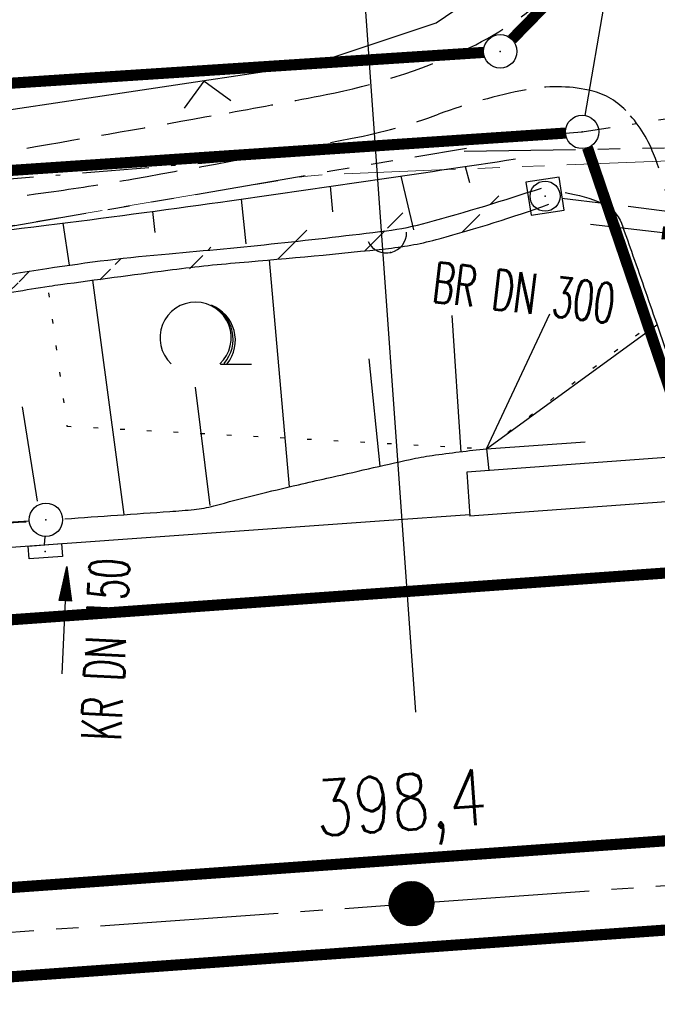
# Model space of a CAD drawing. Extents: x 0 to 1135, y 0 to 420.
# Tile 70 of 116: x 761 to 789, y 216 to 260. Entities that reach past the tile are written whole.
import ezdxf
from ezdxf.enums import TextEntityAlignment as Align

# ---------------------------------------------------------------- set-up
doc = ezdxf.new("R2010")
doc.units = 0
doc.header["$LTSCALE"] = 2
doc.header["$MEASUREMENT"] = 0
for name, pattern in [('ACHSE', [5.5, 4, -0.5, 0.5, -0.5]), ('AUSGEZOGEN', [0]), ('BAB-FM2', [2.6, 1.5, -0.5, 0.1, -0.5]), ('GESTRICH-X2', [1.5, 1, -0.5]), ('PHANTOMX2', [5, 2.5, -0.5, 0.5, -0.5, 0.5, -0.5]), ('PUNKTX2_STR', [0.6, 0.1, -0.5])]:
    doc.linetypes.add(name, pattern=pattern)
doc.layers.get('0').update_dxf_attribs({"color": 8, "linetype": 'AUSGEZOGEN'})
for name, color, linetype in [('ACHSETOP', 250, 'ACHSE'), ('BAB_FM', 8, 'BAB-FM2'), ('BAUWOTOP', 250, 'AUSGEZOGEN'), ('BOESCHG', 8, 'AUSGEZOGEN'), ('DURCHL', 200, 'GESTRICH-X2'), ('FBRTOP', 8, 'AUSGEZOGEN'), ('GRENZL', 8, 'AUSGEZOGEN'), ('GRENZL-BAB', 7, 'AUSGEZOGEN'), ('GRENZP-BAB', 7, 'AUSGEZOGEN'), ('HEKT_B', 250, 'CONTINUOUS'), ('KANAL', 200, 'GESTRICH-X2'), ('Lichtwellenleiter COLT', 8, 'PHANTOMX2'), ('Lichtwellenleiter GLH', 8, 'PHANTOMX2'), ('NUTZUNG', 8, 'PUNKTX2_STR'), ('NZ', 8, 'AUSGEZOGEN'), ('PFEIL', 200, 'CONTINUOUS'), ('Rinne', 200, 'CONTINUOUS'), ('SCHSYMBOL', 200, 'AUSGEZOGEN'), ('TEXTO', 200, 'CONTINUOUS'), ('WALD', 8, 'AUSGEZOGEN'), ('WEG', 8, 'GESTRICH-X2'), ('ZAUN', 8, 'AUSGEZOGEN')]:
    doc.layers.add(name, color=color, linetype=linetype)
doc.styles.add('ROMANS', font='romans.shx', dxfattribs={"width": 0.8})

# ---------------------------------------------------------------- blocks, each defined once
blk = doc.blocks.new('*X17')
at = {"color": 0}
for p, q in [((212.2338378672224, 257.3935923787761), (213.2417524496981, 258.4015069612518)), ((212.2358318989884, 257.4662970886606), (213.1690477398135, 258.3995129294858)), ((212.2367523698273, 257.3257962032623), (213.3095486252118, 258.3985924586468)), ((212.2437289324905, 257.2620620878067), (213.3732827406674, 258.3916158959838)), ((212.2440325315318, 257.5452083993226), (213.0901364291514, 258.3913122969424)), ((212.2541807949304, 257.201803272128), (213.4335415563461, 258.3811640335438)), ((212.2606187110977, 257.6325052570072), (213.0028395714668, 258.3747261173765)), ((212.2676832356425, 257.1445950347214), (213.4907497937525, 258.3676615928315)), ((212.283919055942, 257.0901201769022), (213.5452246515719, 258.3514257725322)), ((212.2898237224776, 257.732420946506), (212.9029238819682, 258.3455211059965)), ((212.3026459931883, 257.0381364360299), (213.5972083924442, 258.3326988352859)), ((212.3236761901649, 256.9884559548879), (213.6468888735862, 258.3116686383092)), ((212.3425626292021, 257.8558705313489), (212.7794742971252, 258.2927821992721)), ((212.3468627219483, 256.9409318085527), (213.6944130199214, 258.2884821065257)), ((212.3720904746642, 256.8954488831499), (213.7398959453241, 258.2632543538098)), ((212.3992698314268, 256.8519175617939), (213.7834272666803, 258.2360749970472)), ((212.4283322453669, 256.8102692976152), (213.8250755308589, 258.2070125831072)), ((212.4592271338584, 256.7704535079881), (213.864891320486, 258.1761176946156)), ((212.4919197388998, 256.7324354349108), (213.9029093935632, 258.1434250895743)), ((212.5263897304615, 256.6961947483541), (213.9391500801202, 258.1089550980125)), ((212.5626304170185, 256.6617247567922), (213.9736200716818, 258.0727144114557)), ((212.6006484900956, 256.6290321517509), (214.0063126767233, 258.0346963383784)), ((212.6404642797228, 256.5981372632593), (214.0372075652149, 257.9948805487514)), ((212.6821125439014, 256.5690748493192), (214.0662699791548, 257.9532322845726)), ((212.7256438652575, 256.5418954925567), (214.0934493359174, 257.9097009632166)), ((212.7711267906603, 256.5166677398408), (214.1186770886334, 257.8642180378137)), ((212.8186509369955, 256.4934812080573), (214.1418636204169, 257.8166938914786)), ((212.8683314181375, 256.4724510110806), (214.1628938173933, 257.7670134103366)), ((212.9203151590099, 256.4537240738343), (214.1816207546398, 257.7150296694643)), ((212.9747900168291, 256.437488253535), (214.1978565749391, 257.6605548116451)), ((213.0319982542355, 256.4239858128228), (214.2113590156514, 257.6033465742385)), ((213.0922570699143, 256.4135339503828), (214.2218108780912, 257.5430877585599)), ((213.1559911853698, 256.4065573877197), (214.2287874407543, 257.4793536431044)), ((213.2237873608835, 256.4036428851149), (214.2317019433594, 257.4115574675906)), ((213.2964920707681, 256.4056369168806), (214.2297079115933, 257.3388527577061)), ((213.3754033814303, 256.4138375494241), (214.22150727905, 257.2599414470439)), ((213.4627002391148, 256.43042372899), (214.2049210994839, 257.1726445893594)), ((213.5626159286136, 256.4596287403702), (214.1757160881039, 257.0727288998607)), ((213.6860655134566, 256.5123676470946), (214.1229771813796, 256.9492793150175))]:
    blk.add_line(p, q, dxfattribs=at)
blk = doc.blocks.new('SRMAST2')
at = {"color": 0}
blk.add_circle((0, 0), 0.9989724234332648, dxfattribs=at)
blk.add_point((0, 0), dxfattribs=at)
blk.add_blockref('*X17', (-213.2327699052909, -257.4025749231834))
blk = doc.blocks.new('LW')
at = {"color": 0}
blk.add_line((1.183104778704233, 0.00323922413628), (2.575020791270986, 0.00323922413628), dxfattribs=at)
for centre, radius, start, end in [((0.0650084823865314, 1.189342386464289), 1.6, 312.7201705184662, 226.724910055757), ((0.1693974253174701, 1.079625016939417), 1.681376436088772, 321.1991577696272, 68.98442766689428), ((0.0830341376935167, 1.129000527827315), 1.668210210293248, 319.2915744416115, 65.21006841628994)]:
    blk.add_arc(centre, radius, start, end, dxfattribs=at)
blk = doc.blocks.new('GST')
at = {"color": 0}
blk.add_circle((0, 0), 0.75, dxfattribs=at)
blk.add_point((0, 0), dxfattribs=at)
blk = doc.blocks.new('DL')
at = {"color": 0}
blk.add_arc((-0.3106833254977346, 0.0246800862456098), 0.9100732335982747, 282.5363002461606, 77.46369975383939, dxfattribs=at)
blk.add_point((0.5969366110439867, 0.0027149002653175), dxfattribs=at)
blk = doc.blocks.new('30')
at = {"color": 0}
for p, q in [((-0.75, -0.289999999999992), (-0.75, 0.2927511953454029)), ((-0.75, 0.2927511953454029), (0.7528554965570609, 0.2927511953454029)), ((0.7528554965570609, 0.2927511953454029), (0.7528554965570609, -0.289999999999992)), ((0.7528554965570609, -0.289999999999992), (-0.75, -0.289999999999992))]:
    blk.add_line(p, q, dxfattribs=at)
blk.add_point((0, 0), dxfattribs=at)
blk = doc.blocks.new('10')
blk.add_blockref('GST', (0, 0))
blk = doc.blocks.new('20')
blk.add_lwpolyline([(-0.7540238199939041, -0.7510624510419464), (0.7541923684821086, -0.7510624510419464), (0.7541923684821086, 0.7497802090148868), (-0.7540238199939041, 0.7497802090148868)], close=True)
blk.add_circle((0, 0), 0.6755038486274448)
blk.add_point((0, 0))
blk = doc.blocks.new('ZL')
at = {"color": 0}
for p, q in [((-1.065914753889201, 1.055379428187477), (0, 0)), ((0, 0), (1.055379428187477, 1.065914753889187))]:
    blk.add_line(p, q, dxfattribs=at)
blk = doc.blocks.new('PFEIL2')
at = {"color": 0}
for p, q in [((0.8796887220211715, 0.0024565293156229), (-2.401395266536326, -0.0115320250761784)), ((0.8808543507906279, -0.2709205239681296), (0.8785230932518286, 0.2758335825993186)), ((0.8785230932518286, 0.2758335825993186), (2.42908935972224, 0.0090619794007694)), ((0.9110887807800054, 0.2702307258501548), (0.878570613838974, 0.2646884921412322)), ((0.9651190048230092, 0.2609349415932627), (0.8786494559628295, 0.2461975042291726)), ((1.019149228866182, 0.2516391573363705), (0.8787282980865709, 0.2277065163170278)), ((1.073179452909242, 0.24234337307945), (0.8788071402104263, 0.2092155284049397)), ((1.127209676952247, 0.2330475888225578), (0.8788859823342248, 0.1907245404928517)), ((1.18123990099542, 0.2237518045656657), (0.8789648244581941, 0.1722335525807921)), ((1.235270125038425, 0.2144560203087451), (0.8790436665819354, 0.1537425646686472)), ((1.289300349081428, 0.2051602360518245), (0.8791225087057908, 0.1352515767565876)), ((1.34333057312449, 0.195864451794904), (0.8792013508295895, 0.1167605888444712)), ((1.397360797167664, 0.1865686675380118), (0.8792801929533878, 0.0982696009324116)), ((1.451391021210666, 0.1772728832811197), (0.8793590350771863, 0.0797786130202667)), ((1.505421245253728, 0.1679770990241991), (0.8794378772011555, 0.0612876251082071)), ((1.559451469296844, 0.1586813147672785), (0.8795167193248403, 0.0427966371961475)), ((1.613481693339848, 0.1493855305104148), (0.8795955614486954, 0.024305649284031)), ((1.66751191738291, 0.140089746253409), (0.8796744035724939, 0.005814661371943)), ((1.721542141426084, 0.1307939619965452), (0.8797532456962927, -0.0126763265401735)), ((1.775572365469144, 0.1214981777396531), (0.8798320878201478, -0.0311673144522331)), ((1.82960258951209, 0.1122023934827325), (0.8799109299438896, -0.0496583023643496)), ((1.883632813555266, 0.1029066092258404), (0.8799897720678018, -0.0681492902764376)), ((1.937663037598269, 0.0936108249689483), (0.8800686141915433, -0.08664027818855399)), ((1.991693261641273, 0.0843150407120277), (0.8801474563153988, -0.105131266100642)), ((2.045723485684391, 0.0750192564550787), (0.8802262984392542, -0.1236222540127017)), ((2.099753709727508, 0.0657234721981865), (0.8803051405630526, -0.1421132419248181)), ((2.153783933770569, 0.056427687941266), (0.8803839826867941, -0.1606042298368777)), ((2.207814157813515, 0.0471319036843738), (0.8804628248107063, -0.1790952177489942)), ((2.26184438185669, 0.0378361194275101), (0.8805416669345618, -0.1975862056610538)), ((2.315874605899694, 0.0285403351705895), (0.8806205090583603, -0.2160771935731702)), ((2.36990482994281, 0.0192445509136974), (0.8806993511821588, -0.2345681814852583)), ((2.423935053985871, 0.009948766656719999), (0.8807781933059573, -0.2530591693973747)), ((2.42908935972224, 0.0090619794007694), (0.8808543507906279, -0.2709205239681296))]:
    blk.add_line(p, q, dxfattribs=at)

msp = doc.modelspace()

# ---------------------------------------------------------------- hatches: boundary and pattern name
at = {"layer": 'Rinne'}
h = msp.add_hatch(dxfattribs=at)
h.set_pattern_fill('ANSI31', color=256, scale=20, style=0)
h.set_pattern_definition([(45, (0, 0), (-1.767766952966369, 1.767766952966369), [])])
edge = h.paths.add_edge_path()
edge.add_arc((1155.65641840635, -2242.557653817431), 2522.184363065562, 99.43086037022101, 99.68389499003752, ccw=False)
edge.add_arc((887.2945611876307, -626.9161234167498), 884.4067099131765, 99.00355053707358, 99.43086048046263, ccw=False)
edge.add_arc((7865.434670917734, -44667.49533116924), 45474.39500712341, 98.98887565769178, 99.00355053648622, ccw=False)
edge.add_arc((893.7826409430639, -594.8364796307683), 853.7362236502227, 98.88177395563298, 98.98887560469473, ccw=False)
edge.add_arc((774.3447883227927, 169.4682782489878), 80.15548219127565, 94.92834253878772, 98.88177395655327, ccw=False)
edge.add_arc((745.7621929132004, 500.9430525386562), 252.549328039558, 274.928342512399, 277.1552844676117)
edge.add_arc((775.59112245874, 263.3315742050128), 13.07285806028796, 277.1552844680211, 285.3941672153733)
edge.add_arc((750.9073150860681, 352.9812178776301), 106.058604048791, 285.3941672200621, 288.2845307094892)
edge.add_arc((1039.723773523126, -1545.767581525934), 1815.022654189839, 99.54696446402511, 99.747306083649, ccw=False)
edge.add_arc((850.3512512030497, -419.7925208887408), 673.2337991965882, 99.21801488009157, 99.54696467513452, ccw=False)
edge.add_arc((74345.81882498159, -453292.2522975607), 459470.6276214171, 99.21719542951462, 99.21801488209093, ccw=False)
edge.add_arc((750.1139261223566, 238.8824274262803), 7.007794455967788, 99.0073127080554, 99.21713973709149, ccw=False)
edge.add_arc((1870.5495397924, -6829.430692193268), 7163.573054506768, 98.99620003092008, 99.00731280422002, ccw=False)
edge.add_arc((20211.83513109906, -122681.4295059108), 124458.4509745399, 98.99353748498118, 98.99620357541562, ccw=False)
edge.add_arc((2641.992996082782, -11668.77363253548), 12064.01553972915, 98.9801681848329, 98.99353748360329, ccw=False)
edge.add_arc((3231.702896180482, -15400.42273713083), 15841.97303103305, 98.96849683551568, 98.98016358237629, ccw=False)
edge.add_arc((765.5897048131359, 225.6051071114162), 22.54003039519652, 97.66217145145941, 98.96849683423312, ccw=False)
edge.add_arc((1031.826235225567, -1753.362198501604), 2019.335835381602, 97.52415997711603, 97.66217140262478, ccw=False)
edge.add_arc((776.1203437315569, 182.6083142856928), 66.5513287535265, 94.74164692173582, 97.52415997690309, ccw=False)
edge.add_arc((746.8392645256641, 535.6186736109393), 287.6713348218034, 274.7416469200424, 276.079888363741)
edge.add_arc((775.795607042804, 263.7642803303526), 14.27916061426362, 276.0798883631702, 285.3872783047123)
edge.add_arc((760.7859552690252, 318.3037739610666), 70.84634201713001, 285.387278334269, 289.5621102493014)

# ---------------------------------------------------------------- linework, layer by layer
at = {"layer": 'ACHSETOP'}
msp.add_lwpolyline([(553.7936414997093, 206.121682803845), (578.7676533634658, 207.2443654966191), (603.7367242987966, 208.4960194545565), (628.6980244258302, 209.8780559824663), (653.6532531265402, 211.3882140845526), (678.5984500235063, 213.0270553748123), (693.6970734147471, 214.081602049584), (703.5373019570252, 214.7849669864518), (728.4734426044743, 216.5664931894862), (753.4097236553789, 218.349009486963), (778.345864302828, 220.1305356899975), (853.1555571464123, 225.47695408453), (950, 232.3975621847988)], dxfattribs=at)
at = {"layer": 'BAB_FM', "flags": 128}
msp.add_lwpolyline([(561.0827886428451, 244.793220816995), (580.7411265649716, 245.6238338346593), (620.5464530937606, 248.1455769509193), (680.4963240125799, 247.0333839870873), (730.3963043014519, 250.2195991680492), (786.0021258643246, 254.8050427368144), (797.116289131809, 256.5198867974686), (830.2106056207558, 256.3925443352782), (880.132097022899, 259.279531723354), (930.0095874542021, 263.0108377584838), (950, 264.7809051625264)], dxfattribs=at)
at = {"layer": 'BAUWOTOP'}
for p, q in [((806.587353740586, 241.4025402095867), (780.823157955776, 239.51522795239)), ((780.823157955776, 239.51522795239), (780.9683095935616, 237.5337247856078)), ((806.7325053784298, 239.4210370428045), (780.9683095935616, 237.5337247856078))]:
    msp.add_line(p, q, dxfattribs=at)
at = {"layer": 'BOESCHG'}
for p, q in [((780.7530213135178, 253.2453071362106), (780.9443046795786, 252.5219706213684)), ((777.8637476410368, 252.8164142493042), (778.4314722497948, 250.3976356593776)), ((774.8061111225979, 251.2114175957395), (774.7007478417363, 252.3541017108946)), ((770.9225223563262, 249.7657147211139), (770.7163815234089, 251.7824547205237)), ((766.8372442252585, 250.2838517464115), (766.7290951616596, 251.2288375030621)), ((762.9798517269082, 248.816686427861), (762.6987321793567, 250.7035141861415)), ((772.8678182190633, 238.8551226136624), (771.9737791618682, 249.0484767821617)), ((765.43612510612, 237.6082880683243), (764.0271956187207, 248.1384707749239)), ((780.5818159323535, 240.4077692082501), (780.1656744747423, 246.5551491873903)), ((781.7114724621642, 240.5664229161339), (784.5609812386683, 246.6184864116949)), ((781.7114724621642, 240.5664229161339), (789.3690725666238, 246.1357213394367)), ((776.9371773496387, 239.7805976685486), (776.446543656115, 244.603127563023)), ((769.3036173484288, 238.0086954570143), (768.6481704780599, 243.3355931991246)), ((761.5458462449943, 238.2125616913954), (760.8774162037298, 242.4444111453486)), ((781.7114724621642, 240.5664229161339), (786.1469221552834, 240.8771274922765)), ((781.7114724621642, 240.5664229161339), (781.8219464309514, 239.5883925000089))]:
    msp.add_line(p, q, dxfattribs=at)
for points in [[(728.5419715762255, 241.5220722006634, -0.0703887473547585), (728.3447791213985, 242.7905072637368, -0.08839793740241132), (728.5107774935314, 243.802036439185, -0.08773502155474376), (729.6111286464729, 245.7507916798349, -0.1634668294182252), (730.6495113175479, 246.3984700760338, -0.02253258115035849), (733.48607676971, 246.9397812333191, -0.004890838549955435), (746.6650888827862, 248.712751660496, -0.000200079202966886), (753.0500503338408, 249.5056210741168, 0.0001437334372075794), (761.9375031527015, 250.6082274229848, 0.004151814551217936), (769.7608165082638, 251.6471326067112, 0.002444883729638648), (783.0215078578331, 253.5864610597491)], [(785.239930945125, 252.0712738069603, -0.05935994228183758), (786.9193513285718, 251.5896402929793, -0.2089632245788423), (787.772423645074, 250.6937619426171, -0.002978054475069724), (788.2206451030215, 249.4385427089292, -0.001162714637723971), (789.3419997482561, 246.214183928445, -0.002079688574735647), (790.2975886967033, 243.4079460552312, -0.001849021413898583), (791.3475538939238, 240.2432826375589)], [(762.7814919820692, 237.4148319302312, -0.001037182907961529), (767.4900381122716, 237.7442125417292, 0.00873990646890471), (768.5832981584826, 237.8376339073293, 0.04008891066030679), (769.4658212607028, 238.0008345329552, -0.00916220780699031), (773.2699914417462, 238.950630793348, -0.000943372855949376), (774.5396545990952, 239.2405035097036, -0.00032042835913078), (778.279811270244, 240.0844660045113, -0.02044275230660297), (779.2701007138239, 240.2650894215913, -0.008362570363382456), (781.7114724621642, 240.5664229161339)], [(716.4674761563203, 233.980602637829, -0.0008132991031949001), (719.7933982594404, 234.2335175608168, -0.0001747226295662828), (760.9005888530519, 237.2777672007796, -3.146934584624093e-05), (761.0434141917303, 237.2882851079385, 0.00873990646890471)]]:
    msp.add_lwpolyline(points, format="xyb", dxfattribs=at)
at = {"layer": 'DURCHL'}
msp.add_line((785.0952802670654, 251.8288863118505), (792.6929932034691, 250.877719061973), dxfattribs=at)
at = {"layer": 'FBRTOP', "const_width": 0.5}
for points in [[(653.5272917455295, 213.3842502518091, 0.0005753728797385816), (668.5139543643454, 214.3515200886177, 0.000866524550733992), (678.4632189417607, 215.0224825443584, 0.0001652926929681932), (689.1772754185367, 215.7672349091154, 0.0004044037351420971), (693.5561025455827, 216.0766283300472, 4.445643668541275e-06), (698.4754056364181, 216.4282528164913, -1.639922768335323e-05), (703.3947087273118, 216.7798773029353, -9.99253101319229e-07), (715.8628137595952, 217.6706428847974, 9.206125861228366e-06), (728.3309187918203, 218.5614084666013, 1.03453914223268e-05), (740.799020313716, 219.4526638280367, -1.225917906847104e-05), (753.2671218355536, 220.343919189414, -7.292327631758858e-06), (765.7352311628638, 221.2346850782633, 8.042228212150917e-06), (778.2033404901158, 222.1254509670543, 3.58794265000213e-06), (815.6081637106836, 224.7986585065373, -2.056497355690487e-06), (853.0129869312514, 227.4718660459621, -8.510155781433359e-07), (902.8859094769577, 231.0358387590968, 1.316314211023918e-06), (950, 234.4026550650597, 2.216225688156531e-06)], [(693.8380442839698, 212.086575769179, 4.443752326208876e-06), (698.7589697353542, 212.4383162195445, -1.639958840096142e-05), (703.6798951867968, 212.79005666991, -9.989389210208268e-07), (716.1479308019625, 213.6808172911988, 9.206075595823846e-06), (728.6159664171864, 214.5715779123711, 1.034542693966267e-05), (741.0841459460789, 215.4628388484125, -1.225921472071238e-05), (753.5523254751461, 216.3540997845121, -7.292295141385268e-06), (766.0203567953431, 217.2448600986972, 8.042253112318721e-06), (778.4883881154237, 218.1356204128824, 3.587972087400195e-06), (815.8932577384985, 220.8088312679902, -2.056496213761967e-06), (853.2981273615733, 223.4820421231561, -8.510093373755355e-07), (903.1710383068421, 227.0460140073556, 1.308300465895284e-06), (950, 230.3924539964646, 2.216227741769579e-06)]]:
    msp.add_lwpolyline(points, format="xyb", dxfattribs=at)
msp.add_lwpolyline([(553.2011237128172, 220.1091856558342), (578.1028309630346, 221.2286179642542), (602.9992845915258, 222.4766317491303), (627.8882122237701, 223.8546612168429), (652.7715234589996, 225.3604672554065), (677.651832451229, 226.9950455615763), (692.7102773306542, 228.0467860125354), (702.5391493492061, 228.7493392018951), (727.4757759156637, 230.5309001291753), (752.411510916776, 232.313377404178), (777.3481976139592, 234.0949426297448), (852.1575656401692, 239.4413378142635), (950, 246.4332634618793)], dxfattribs=at)
at = {"layer": 'FBRTOP'}
msp.add_lwpolyline([(464.7140156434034, 220.4410331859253), (478.376431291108, 220.7717397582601), (503.2756885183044, 221.5048711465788), (528.1716911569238, 222.3663951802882), (553.0635749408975, 223.3562845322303), (577.948497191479, 224.4749622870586), (602.8280932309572, 225.7221310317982), (627.7002201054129, 227.0992302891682), (652.5668362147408, 228.6040260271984), (677.4320819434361, 230.2376147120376), (692.4811996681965, 231.2887037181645), (702.3074353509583, 231.991068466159), (727.244174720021, 233.7726374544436), (752.1797829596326, 235.5551056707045), (777.1165964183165, 237.3366799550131), (780.9626091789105, 237.6115426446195)], dxfattribs=at)
at = {"layer": 'GRENZL'}
msp.add_line((787.413, 263.011), (786.1339999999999, 255.536), dxfattribs=at)
at = {"layer": 'GRENZL-BAB', "const_width": 0.5}
for points in [[(782.8539999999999, 258.956), (787.0160000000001, 263.214)], [(716.8660000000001, 254.152), (781.581, 258.371)]]:
    msp.add_lwpolyline(points, dxfattribs=at)
at = {"layer": 'GRENZL-BAB', "const_width": 0.5, "flags": 128}
for points in [[(685.699, 248.039), (785.2589999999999, 254.747)], [(786.2489999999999, 254.087), (791.056, 239.96)]]:
    msp.add_lwpolyline(points, dxfattribs=at)
at = {"layer": 'KANAL'}
for p, q in [((785.0950908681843, 251.8287721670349), (792.6928021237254, 250.8775914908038)), ((724.2340849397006, 235.3042861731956), (761.1659126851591, 237.3269001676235)), ((761.8547402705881, 236.2462613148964), (761.8864684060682, 236.6247752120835))]:
    msp.add_line(p, q, dxfattribs=at)
at = {"layer": 'Lichtwellenleiter COLT', "lineweight": 0, "flags": 128}
msp.add_lwpolyline([(950, 259.6010264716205), (923.3350096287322, 255.8200824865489), (884.5898405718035, 254.3858319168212), (814.6140602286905, 254.4169835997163), (812.9140345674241, 254.415660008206), (774.844516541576, 252.9027666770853), (773.5122879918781, 252.8028262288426), (741.3879026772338, 247.3815000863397), (716.9788289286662, 245.3353505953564), (691.2466996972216, 246.9219473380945), (664.529187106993, 248.4684986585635), (619.5370669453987, 250.4168485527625), (578.0078897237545, 247.868446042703), (545.2079929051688, 245.5537370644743), (513.305551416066, 241.8684457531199), (469.5106042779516, 233.5984896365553), (458.2057467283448, 234.0623255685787), (412.5934049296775, 237.3348737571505), (384.3808579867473, 236.0593789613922), (378.1856571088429, 235.8753841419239), (316.6171842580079, 232.6589512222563), (292.3490542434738, 231.2149776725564), (274.9624013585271, 229.4455974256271), (250.3910930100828, 229.2111725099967), (230.6409376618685, 229.5707246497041), (207.4495282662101, 231.0757878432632), (188.2701189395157, 232.2906779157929), (169.1699893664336, 229.4351164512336), (144.0023470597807, 230.9497443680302), (128.162574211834, 231.9193077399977), (100.6041457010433, 232.6639835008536), (44.57471152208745, 230.4245278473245), (24.99999999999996, 229.3271781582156)], dxfattribs=at)
at = {"layer": 'Lichtwellenleiter GLH', "flags": 128}
for points in [[(780.7135607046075, 253.9335482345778), (812.865631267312, 254.4518141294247), (818.6823552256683, 254.561002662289)], [(489.8067937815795, 239.1478034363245), (516.8407367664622, 242.3468321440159), (520.2625619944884, 243.1796455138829), (550.2623896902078, 245.8338569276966), (577.6419787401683, 247.6456139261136), (604.1956814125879, 249.5805483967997), (619.5137258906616, 250.4231885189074), (642.0378016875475, 249.2975800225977), (666.3965291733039, 248.3178248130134), (691.1646936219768, 247.0416469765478), (726.8059713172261, 245.5618290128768), (755.1960591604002, 249.6704604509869), (774.816353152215, 253.0602811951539), (780.8164347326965, 254.0736820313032)]]:
    msp.add_lwpolyline(points, dxfattribs=at)
at = {"layer": 'NUTZUNG'}
for p, q in [((762.0396168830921, 247.5748427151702), (762.8667345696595, 241.5773031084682)), ((781.7114724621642, 240.5664229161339), (789.0537315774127, 246.12561144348)), ((762.8667345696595, 241.5773031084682), (781.7114724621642, 240.5664229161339))]:
    msp.add_line(p, q, dxfattribs=at)
at = {"layer": 'NZ'}
msp.add_line((778.5438741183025, 228.724069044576), (769.3567826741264, 357.2948330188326), dxfattribs=at)
at = {"layer": 'Rinne', "flags": 128}
for points in [[(731.3939705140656, 243.6875747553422, -0.001104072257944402), (742.3780452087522, 245.5369881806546, -0.001864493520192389), (748.8887402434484, 246.5934971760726, -6.403123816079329e-05), (760.392592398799, 248.4147489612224, -0.000467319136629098), (761.969094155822, 248.6626184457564, -0.01725180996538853), (767.4586488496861, 249.3274192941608, 0.009717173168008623), (777.2194634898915, 250.3605247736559, 0.03596440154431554), (779.0614168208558, 250.7277384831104, 0.01261225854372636), (784.181728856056, 252.2774896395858)], [(732.4346934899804, 243.0534426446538, -0.0008741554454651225), (738.6913882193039, 244.1169785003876, -0.001435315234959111), (742.5048826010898, 244.7471010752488, -3.57553638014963e-06), (748.9914422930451, 245.7997399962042, -0.0009155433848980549), (749.0167821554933, 245.8038043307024, -4.84886208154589e-05), (750.3890766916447, 246.0211975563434, -1.163301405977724e-05), (756.1091648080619, 246.926645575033, -5.833457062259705e-05), (758.8896051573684, 247.3663700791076, -5.090578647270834e-05), (762.075908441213, 247.8695676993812, -0.005699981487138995), (762.5844002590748, 247.9438876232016, -0.0006021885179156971), (767.4058302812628, 248.5866184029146, -0.01214160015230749), (770.6190166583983, 248.9318754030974, 0.005839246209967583), (777.3079848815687, 249.5654373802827, 0.04063349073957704), (779.5844687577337, 249.9969656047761, 0.01821815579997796), (784.5073306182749, 251.5467478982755)]]:
    msp.add_lwpolyline(points, format="xyb", dxfattribs=at)
at = {"layer": 'WEG'}
for points in [[(736.3376453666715, 253.8041946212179, 0.06146482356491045), (736.5630494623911, 252.9066602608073, 0.0911250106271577), (736.8910853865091, 252.3723059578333, 0.1025891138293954), (738.2255197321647, 251.3911230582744, 0.1069968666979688), (739.7780079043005, 251.0498724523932, 0.03622977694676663), (743.2822402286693, 251.2929031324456, 0.006907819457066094), (761.459966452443, 254.1422822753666, 0.001923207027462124), (770.1535277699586, 255.6627779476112, 0.00382813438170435), (774.5120370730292, 256.4768515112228, 0.05906665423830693), (780.6921603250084, 258.4585785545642, 0.08095049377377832), (784.6395629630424, 261.100713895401, 0.09385855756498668), (787.1678251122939, 264.5520899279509, 0.1018964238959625), (788.1135874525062, 268.3840952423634), (788.6104799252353, 281.1583008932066), (788.8881849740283, 288.2975948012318, 0.02394755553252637), (788.8490769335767, 292.6392222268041, -0.01651570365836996), (788.7426764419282, 297.0968078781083, -0.09383585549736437)], [(727.2976380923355, 247.7493297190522, 3.598527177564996e-05), (727.629724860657, 247.788225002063, 6.156464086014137e-06), (739.5498264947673, 249.1845062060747, 9.055341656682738e-05), (740.3602215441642, 249.2795918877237, 0.003036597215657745), (749.1913380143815, 250.3718034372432, 0.00204711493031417), (762.2737994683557, 252.1250351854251, 0.009708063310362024), (765.8517620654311, 252.690446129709, 0.003516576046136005), (775.6837539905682, 254.51187403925, 0.04081417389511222), (779.5588042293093, 255.5918168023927, -0.04011272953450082), (783.4998506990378, 256.6961030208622, -0.1002386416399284), (786.3067528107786, 256.677024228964, -0.1499674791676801), (787.9695897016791, 255.7592560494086, -0.09973225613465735), (789.2145039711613, 253.8168022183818, -0.06218964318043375), (790.1134038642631, 250.250691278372), (790.5278033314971, 246.8904314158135), (791.3475538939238, 240.2432826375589)]]:
    msp.add_lwpolyline(points, format="xyb", dxfattribs=at)
at = {"layer": 'ZAUN'}
msp.add_lwpolyline([(787.9172622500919, 286.9849127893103), (788.0399359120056, 296.9665635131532), (786.4142264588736, 302.6743580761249), (756.8441125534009, 310.4006386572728), (730.5525623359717, 317.173149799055), (720.9411897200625, 281.9093094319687), (712.3945020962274, 249.1962506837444), (725.8799246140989, 251.0825352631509), (731.1715365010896, 254.338830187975), (736.3376453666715, 253.8041946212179), (741.0693840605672, 252.9200843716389), (773.8312574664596, 257.8298375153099), (779.4546540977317, 259.7008263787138), (784.4816249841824, 263.1350402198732), (786.0481015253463, 265.5207332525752)], close=True, dxfattribs=at)

# ---------------------------------------------------------------- block references
at = {"layer": 'GRENZP-BAB'}
for p in [(782.33, 258.419), (786.008, 254.797)]:
    msp.add_blockref('GST', p, dxfattribs=at)
at = {"layer": 'HEKT_B', "rotation": 81.9288054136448}
msp.add_blockref('SRMAST2', (778.345864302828, 220.1305356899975), dxfattribs=at)
at = {"layer": 'PFEIL'}
for p, rotation in [((788.7646429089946, 250.363028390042), 353.018104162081), ((762.7543801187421, 232.855188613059), 87.17100416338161)]:
    msp.add_blockref('PFEIL2', p, dxfattribs=dict(at, rotation=rotation))
at = {"layer": 'SCHSYMBOL'}
for name, p, rotation in [('20', (784.3445297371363, 251.9121187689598), 8.937147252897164), ('DL', (777.263724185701, 249.9629810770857), 283.6679142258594), ('10', (761.9250893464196, 237.3728657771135), 4.087605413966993), ('30', (761.8969688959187, 235.9558364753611), 4.087605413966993)]:
    msp.add_blockref(name, p, dxfattribs=dict(at, rotation=rotation))
at = {"layer": 'WALD'}
msp.add_blockref('LW', (768.5823480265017, 244.3601944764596), dxfattribs=at)
at = {"layer": 'ZAUN', "rotation": 188.5230211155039}
msp.add_blockref('ZL', (769.0201636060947, 257.0814609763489), dxfattribs=at)

# ---------------------------------------------------------------- texts
at = {"layer": 'HEKT_B', "style": 'ROMANS', "width": 0.8}
msp.add_text('398,4', height=2.5, rotation=4.087605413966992, dxfattribs=at).set_placement((774.1158154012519, 223.1493525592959))
at = {"layer": 'TEXTO', "style": 'ROMANS', "width": 0.6}
for s, rotation, p in [('BR DN 300', 353.018104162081, (783.2849800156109, 246.6771541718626)), ('KR DN 150', 87.17100416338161, (765.4931199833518, 231.5107794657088))]:
    msp.add_text(s, height=1.8, rotation=rotation, dxfattribs=at).set_placement(p, align=Align.CENTER)

doc.saveas('drawing.dxf')
